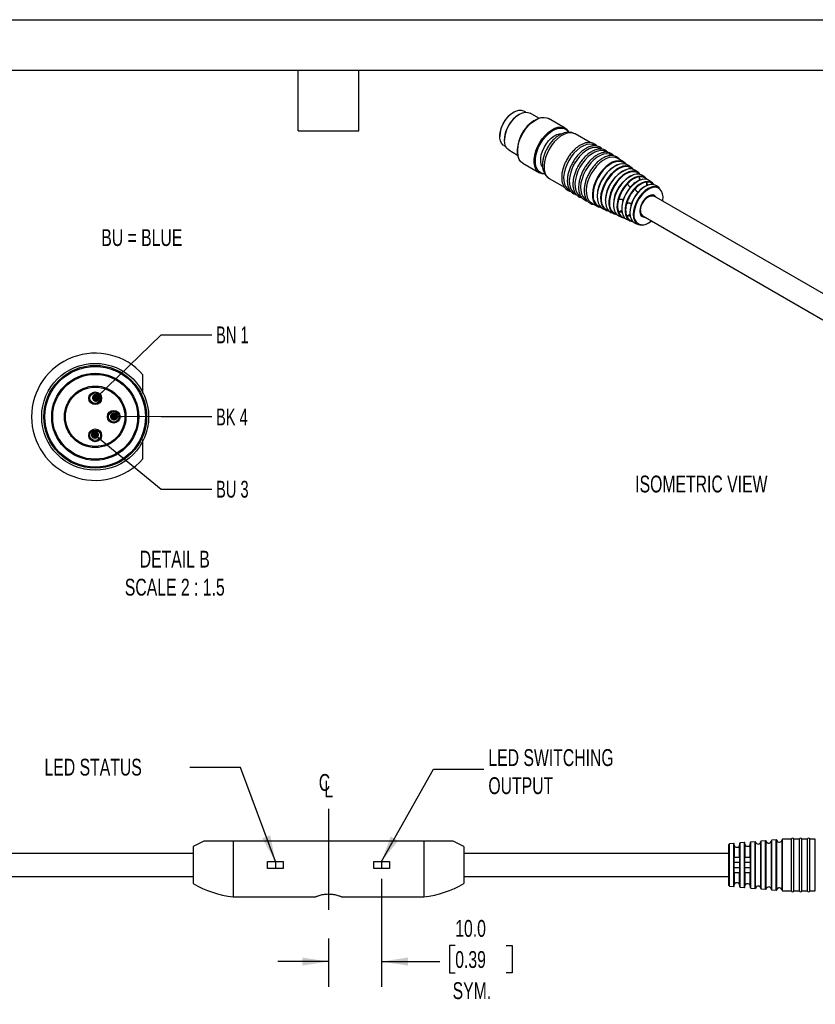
# Model space of a CAD drawing. Header units: millimetres. Extents: x 0 to 419, y 0 to 324.
# Tile 3 of 4: x 151 to 301, y 138 to 324. Entities that reach past the tile are written whole.
import ezdxf

# ---------------------------------------------------------------- set-up
doc = ezdxf.new("R2010")
doc.units = ezdxf.units.MM
doc.header["$LTSCALE"] = 1.5
doc.linetypes.add('CENTERX2', pattern=[20.32, 12.7, -2.54, 2.54, -2.54])
doc.layers.add('CENTER', color=40, linetype='CENTERX2')
doc.layers.add('DIMENSIONS', color=140, linetype='Continuous', lineweight=25)
doc.layers.add('TEXT', color=140, linetype='Continuous', lineweight=25)
doc.styles.add('SLDTEXTSTYLE0', font='TXT', dxfattribs={"width": 0.7})
doc.styles.add('SLDTEXTSTYLE1', font='TXT', dxfattribs={"width": 0.65})
doc.dimstyles.new('SLDDIMSTYLE0', dxfattribs={"dimtxt": 3.237012, "dimasz": 4.953, "dimexe": 0, "dimexo": 0.0625, "dimgap": 0.809253, "dimtad": 0, "dimtih": 1, "dimtoh": 1, "dimdec": 1, "dimrnd": 1e-09, "dimzin": 4, "dimdsep": 46, "dimtxsty": 'SLDTEXTSTYLE0', "dimsah": 1, "dimcen": 0.09, "dimadec": 0, "dimazin": 1, "dimtfac": 1, "dimtdec": 1, "dimtmove": 0, "dimatfit": 0, "dimfxl": 0, "dimfrac": 2, "dimtolj": 1, "dimtzin": 12, "dimarcsym": 0})
doc.dimstyles.new('SLDDIMSTYLE3', dxfattribs={"dimtxt": 0.18, "dimasz": 4.953, "dimexe": 0, "dimexo": 0.0625, "dimgap": 0, "dimtad": 0, "dimtih": 1, "dimtoh": 1, "dimdec": 0, "dimrnd": 1e-09, "dimzin": 0, "dimdsep": 46, "dimtxsty": 'Standard', "dimsah": 1, "dimcen": 0.09, "dimadec": 0, "dimazin": 0, "dimtfac": 4.953, "dimtdec": 0, "dimtofl": 0, "dimtmove": 0, "dimatfit": 3, "dimfxl": 0, "dimfrac": 2, "dimtolj": 1, "dimtzin": 0, "dimarcsym": 0})
doc.dimstyles.new('SLDDIMSTYLE4', dxfattribs={"dimtxt": 0.18, "dimasz": 1.524, "dimexe": 0, "dimexo": 0.0625, "dimgap": 0, "dimtad": 0, "dimtih": 1, "dimtoh": 1, "dimdec": 0, "dimrnd": 1e-09, "dimzin": 0, "dimdsep": 46, "dimtxsty": 'Standard', "dimblk1": 'DOT', "dimblk2": 'DOT', "dimsah": 1, "dimcen": 0.09, "dimadec": 0, "dimazin": 0, "dimtfac": 1.524, "dimtdec": 0, "dimtofl": 0, "dimtmove": 0, "dimatfit": 3, "dimldrblk": 'DOT', "dimfxl": 0, "dimfrac": 2, "dimtolj": 1, "dimtzin": 0, "dimarcsym": 0})

# ---------------------------------------------------------------- blocks, each defined once
blk = doc.blocks.new('_D_9')
at = {"layer": 'DIMENSIONS'}
for p, q in [((219.52, 161.85), (219.52, 141.47)), ((209.52, 150.58), (209.52, 141.47)), ((233.41, 149.27), (232.32, 149.27)), ((232.32, 149.27), (232.32, 144.12)), ((243.03, 149.27), (244.12, 149.27)), ((244.12, 149.27), (244.12, 144.12)), ((209.52, 146.24), (200, 146.24)), ((219.52, 146.24), (230.51, 146.24)), ((232.32, 144.12), (233.41, 144.12)), ((244.12, 144.12), (243.03, 144.12))]:
    blk.add_line(p, q, dxfattribs=at)
for points in [[(209.52, 146.24), (204.57, 147), (204.57, 145.48)], [(219.52, 146.24), (224.48, 145.48), (224.48, 147)]]:
    blk.add_solid(points, dxfattribs=at)
at = {"layer": 'DIMENSIONS', "char_height": 3.175, "attachment_point": 1, "style": 'SLDTEXTSTYLE0'}
for s, insert in [('10.0', (233.41, 154.08)), ('0.39', (233.41, 148.21)), ('SYM.', (232.92, 142.34))]:
    blk.add_mtext(s, dxfattribs=dict(at, insert=insert))
blk = doc.blocks.new('SW_SYMBOL_MOD_CL')
at = {"layer": 'CENTER', "color": 0, "char_height": 1181, "attachment_point": 5, "style": 'SLDTEXTSTYLE0'}
for s, insert in [('C', (600, 900)), ('L', (900, 450))]:
    blk.add_mtext(s, dxfattribs=dict(at, insert=insert))
blk = doc.blocks.new('_Dot')
at = {"color": 0, "linetype": 'ByBlock', "lineweight": -2}
blk.add_line((-0.5, 0), (-1, 0), dxfattribs=at)
at = {"color": 0, "linetype": 'ByBlock', "const_width": 0.5}
blk.add_lwpolyline([(-0.25, 0, 1), (0.25, 0, 1)], format="xyb", close=True, dxfattribs=at)

msp = doc.modelspace()

# ---------------------------------------------------------------- linework, layer by layer
at = {"color": 7, "linetype": 'Continuous'}
msp.add_line((0, 323.85), (419.1, 323.85), dxfattribs=at)
for p, q in [((244.46, 306.43), (244.39, 306.39)), ((246.7, 306.41), (246.33, 306.62)), ((245.52, 306.02), (245.45, 305.98)), ((249.18, 305.26), (247.52, 306.22)), ((254.15, 303.38), (250.98, 305.2)), ((241.81, 301.92), (241.81, 301.84)), ((242.69, 301.21), (242.69, 301.12)), ((258.82, 300.68), (256, 302.3)), ((242.58, 300.12), (242.95, 299.91)), ((243.52, 299.29), (245.18, 298.33)), ((259.88, 300.06), (259.71, 300.17)), ((260.94, 299.45), (260.77, 299.56)), ((262.01, 298.84), (261.83, 298.94)), ((263.07, 298.23), (262.89, 298.33)), ((265.13, 297.04), (263.95, 297.72)), ((246.13, 296.8), (249.3, 294.98)), ((266.6, 295.98), (266.06, 296.38)), ((267.93, 295.02), (267.38, 295.41)), ((250.25, 294.78), (250.05, 294.81)), ((251.15, 293.9), (254, 292.26)), ((268.08, 294.21), (268.08, 293.54)), ((269.25, 294.05), (268.7, 294.45)), ((270.57, 293.09), (270.03, 293.48)), ((254.86, 291.77), (255.07, 291.65)), ((269.49, 293.24), (269.49, 292.58)), ((271.89, 292.12), (271.35, 292.52)), ((255.92, 291.15), (256.13, 291.03)), ((256.98, 290.54), (257.19, 290.42)), ((258.04, 289.93), (258.25, 289.81)), ((270.97, 290.66), (270.73, 290.8)), ((304.89, 270.96), (270.92, 290.58)), ((259.1, 289.32), (260.28, 288.64)), ((261.32, 288.16), (261.93, 287.89)), ((264.81, 287.85), (264.2, 287.5)), ((262.81, 287.5), (263.43, 287.22)), ((264.31, 286.83), (264.92, 286.56)), ((266.35, 287.1), (265.75, 286.76)), ((265.81, 286.17), (266.42, 285.9)), ((268.48, 286.9), (268.72, 286.77)), ((268.77, 286.85), (302.74, 267.24)), ((267.3, 285.51), (267.91, 285.24)), ((269.84, 285.54), (270.33, 285.88)), ((269.93, 285.57), (270.33, 285.84)), ((174.54, 253.35), (174.54, 256.91)), ((174.54, 241.04), (174.54, 244.7)), ((291.93, 169.02), (291.11, 168.95)), ((291.93, 164.44), (291.93, 169.02)), ((293.02, 164.44), (293.02, 169.03)), ((293.93, 169.19), (293.11, 169.12)), ((293.11, 164.44), (293.11, 169.12)), ((293.93, 164.44), (293.93, 169.19)), ((294.04, 164.44), (294.04, 169.12)), ((295.02, 164.44), (295.02, 169.2)), ((296.79, 169.29), (295.12, 169.29)), ((295.12, 164.44), (295.12, 169.29)), ((296.79, 164.44), (296.79, 169.29)), ((298.29, 169.29), (297.26, 169.29)), ((297.26, 164.44), (297.26, 169.29)), ((298.29, 164.44), (298.29, 169.29)), ((299.79, 169.29), (298.76, 169.29)), ((298.76, 164.44), (298.76, 169.29)), ((299.79, 164.44), (299.79, 169.29)), ((301.29, 169.29), (300.26, 169.29)), ((300.26, 164.44), (300.26, 169.29)), ((301.29, 164.44), (301.29, 169.29)), ((184.02, 167.94), (184.02, 160.94)), ((191.52, 168.94), (191.52, 158.44)), ((227.52, 168.94), (191.52, 168.94)), ((227.52, 168.94), (227.52, 158.44)), ((235.02, 167.94), (235.02, 160.94)), ((285.02, 164.44), (285.02, 168.32)), ((285.93, 168.49), (285.12, 168.42)), ((285.12, 164.44), (285.12, 168.42)), ((285.93, 164.44), (285.93, 168.49)), ((286.02, 168.16), (286.02, 168.45)), ((286.04, 165.94), (286.04, 168.12)), ((287.02, 168.52), (287.02, 168.23)), ((287.02, 165.94), (287.02, 168.22)), ((287.93, 168.67), (287.11, 168.6)), ((287.11, 164.44), (287.11, 168.6)), ((287.93, 164.44), (287.93, 168.67)), ((288.02, 168.35), (288.02, 168.63)), ((288.04, 165.94), (288.04, 168.31)), ((289.02, 168.69), (289.02, 168.42)), ((289.02, 165.94), (289.02, 168.41)), ((289.93, 168.84), (289.11, 168.77)), ((289.11, 164.44), (289.11, 168.77)), ((289.93, 164.44), (289.93, 168.84)), ((290.04, 164.44), (290.04, 168.77)), ((291.02, 164.44), (291.02, 168.85)), ((291.11, 164.44), (291.11, 168.95)), ((292.04, 164.44), (292.04, 168.94)), ((184.02, 166.59), (134.02, 166.59)), ((285.02, 166.59), (235.02, 166.59)), ((286.02, 162.94), (286.02, 165.94)), ((287.02, 165.94), (287.02, 162.94)), ((288.02, 162.94), (288.02, 165.94)), ((289.02, 165.94), (289.02, 162.94)), ((198.05, 163.76), (198.05, 165.12)), ((198.05, 165.12), (201, 165.12)), ((201, 163.76), (198.05, 163.76)), ((201, 165.12), (201, 163.76)), ((218.05, 165.12), (221, 165.12)), ((218.05, 163.76), (218.05, 165.12)), ((221, 163.76), (218.05, 163.76)), ((221, 165.12), (221, 163.76)), ((285.02, 160.56), (285.02, 164.44)), ((285.12, 160.46), (285.12, 164.44)), ((285.93, 160.38), (285.93, 164.44)), ((287.02, 164.92), (286.02, 164.92)), ((286.02, 163.96), (287.02, 163.96)), ((287.11, 160.28), (287.11, 164.44)), ((287.93, 160.21), (287.93, 164.44)), ((289.02, 164.92), (288.02, 164.92)), ((288.02, 163.96), (289.02, 163.96)), ((289.11, 160.11), (289.11, 164.44)), ((289.93, 160.03), (289.93, 164.44)), ((290.04, 160.11), (290.04, 164.44)), ((291.02, 160.02), (291.02, 164.44)), ((291.11, 159.93), (291.11, 164.44)), ((291.93, 159.86), (291.93, 164.44)), ((292.04, 159.93), (292.04, 164.44)), ((293.02, 159.85), (293.02, 164.44)), ((293.11, 159.76), (293.11, 164.44)), ((293.93, 159.68), (293.93, 164.44)), ((294.04, 159.76), (294.04, 164.44)), ((295.02, 159.68), (295.02, 164.44)), ((295.12, 159.59), (295.12, 164.44)), ((296.79, 159.59), (296.79, 164.44)), ((297.26, 159.59), (297.26, 164.44)), ((298.29, 159.59), (298.29, 164.44)), ((298.76, 159.59), (298.76, 164.44)), ((299.79, 159.59), (299.79, 164.44)), ((300.26, 159.59), (300.26, 164.44)), ((301.29, 159.59), (301.29, 164.44)), ((134.02, 162.29), (184.02, 162.29)), ((235.02, 162.29), (285.02, 162.29)), ((286.04, 160.75), (286.04, 162.94)), ((287.02, 160.66), (287.02, 162.94)), ((288.04, 160.56), (288.04, 162.94)), ((289.02, 160.47), (289.02, 162.94)), ((285.12, 160.46), (285.93, 160.38)), ((286.02, 160.42), (286.02, 160.72)), ((287.02, 160.65), (287.02, 160.36)), ((287.11, 160.28), (287.93, 160.21)), ((288.02, 160.25), (288.02, 160.53)), ((289.02, 160.46), (289.02, 160.19)), ((289.11, 160.11), (289.93, 160.03)), ((291.11, 159.93), (291.93, 159.86)), ((293.11, 159.76), (293.93, 159.68)), ((191.52, 158.44), (207.02, 158.44)), ((212.02, 158.44), (227.52, 158.44)), ((295.12, 159.59), (296.79, 159.59)), ((297.26, 159.59), (298.29, 159.59)), ((298.76, 159.59), (299.79, 159.59)), ((300.26, 159.59), (301.29, 159.59))]:
    msp.add_line(p, q)
at = {"flags": 128}
for points in [[(242.58, 300.12), (242.45, 300.21), (242.14, 300.55), (241.93, 300.99), (241.82, 301.54), (241.82, 302.16), (241.93, 302.83), (242.14, 303.52), (242.45, 304.2), (242.83, 304.85), (243.29, 305.44), (243.79, 305.95), (244.32, 306.35), (244.86, 306.63), (245.38, 306.77), (245.86, 306.78), (246.28, 306.64), (246.33, 306.62)], [(243.52, 299.29), (243.52, 299.29), (243.17, 299.59), (242.91, 300), (242.74, 300.52), (242.69, 301.12), (242.74, 301.79), (242.91, 302.5), (243.17, 303.21), (243.52, 303.91), (243.95, 304.57), (244.44, 305.15), (244.97, 305.64), (245.52, 306.02), (246.07, 306.28), (246.6, 306.4), (247.09, 306.38), (247.52, 306.22)], [(246.13, 296.8), (245.78, 297.07), (245.47, 297.5), (245.25, 298.04), (245.14, 298.68), (245.14, 299.39), (245.25, 300.15), (245.47, 300.94), (245.78, 301.73), (246.19, 302.5), (246.67, 303.22), (247.21, 303.87), (247.8, 304.42), (248.4, 304.87), (249.02, 305.19), (249.62, 305.38), (250.18, 305.43), (250.7, 305.33), (250.98, 305.2)], [(250.26, 294.75), (249.83, 294.78), (249.35, 294.95), (248.95, 295.25), (248.63, 295.67), (248.41, 296.21), (248.3, 296.85), (248.3, 297.56), (248.41, 298.32), (248.63, 299.11), (248.95, 299.9), (249.35, 300.67), (249.83, 301.39), (250.37, 302.04), (250.96, 302.6), (251.57, 303.04), (252.18, 303.37), (252.78, 303.56), (253.35, 303.6), (253.86, 303.51), (254.3, 303.27), (254.66, 302.91), (254.82, 302.66)], [(250.05, 294.81), (250.01, 294.81), (249.54, 294.97), (249.14, 295.27), (248.83, 295.69), (248.62, 296.21), (248.52, 296.83), (248.52, 297.52), (248.62, 298.27), (248.83, 299.04), (249.14, 299.81), (249.54, 300.56), (250.01, 301.26), (250.53, 301.9), (251.1, 302.44), (251.7, 302.88), (252.3, 303.19), (252.88, 303.37), (253.44, 303.42), (253.94, 303.33), (254.37, 303.1), (254.72, 302.74), (254.79, 302.64)], [(249.83, 296.12), (249.64, 296.54), (249.53, 297.09), (249.53, 297.71), (249.64, 298.38), (249.85, 299.07), (250.15, 299.75), (250.54, 300.4), (251, 301), (251.5, 301.5), (252.03, 301.9), (252.57, 302.18), (253.09, 302.32), (253.5, 302.34)], [(256, 302.3), (255.6, 302.47), (255.07, 302.53), (254.49, 302.45), (253.89, 302.23), (253.27, 301.87), (252.67, 301.39), (252.09, 300.81), (251.56, 300.14), (251.1, 299.41), (250.72, 298.63), (250.43, 297.84), (250.24, 297.05), (250.15, 296.3), (250.18, 295.61), (250.32, 295), (250.56, 294.48), (250.9, 294.09), (251.15, 293.9)], [(259.71, 300.17), (259.3, 300.33), (258.77, 300.39), (258.19, 300.31), (257.59, 300.09), (256.97, 299.73), (256.37, 299.26), (255.79, 298.68), (255.27, 298.01), (254.8, 297.27), (254.42, 296.5), (254.13, 295.7), (253.94, 294.92), (253.85, 294.17), (253.88, 293.47), (254.02, 292.86), (254.26, 292.35), (254.6, 291.95), (254.86, 291.77)], [(260.77, 299.56), (260.36, 299.72), (259.83, 299.78), (259.25, 299.7), (258.65, 299.48), (258.03, 299.12), (257.43, 298.65), (256.85, 298.06), (256.33, 297.39), (255.86, 296.66), (255.48, 295.88), (255.19, 295.09), (255, 294.31), (254.92, 293.55), (254.94, 292.86), (255.08, 292.25), (255.32, 291.73), (255.66, 291.34), (255.92, 291.15)], [(261.83, 298.94), (261.42, 299.11), (260.89, 299.17), (260.31, 299.09), (259.71, 298.86), (259.09, 298.51), (258.49, 298.03), (257.91, 297.45), (257.39, 296.78), (256.92, 296.05), (256.54, 295.27), (256.25, 294.48), (256.06, 293.69), (255.98, 292.94), (256, 292.25), (256.14, 291.64), (256.38, 291.12), (256.72, 290.73), (256.98, 290.54)], [(262.89, 298.33), (262.48, 298.5), (261.95, 298.56), (261.38, 298.47), (260.77, 298.25), (260.16, 297.9), (259.55, 297.42), (258.97, 296.84), (258.45, 296.17), (257.98, 295.44), (257.6, 294.66), (257.31, 293.87), (257.12, 293.08), (257.04, 292.33), (257.06, 291.64), (257.2, 291.02), (257.44, 290.51), (257.78, 290.11), (258.04, 289.93)], [(263.95, 297.72), (263.54, 297.89), (263.01, 297.94), (262.44, 297.86), (261.83, 297.64), (261.22, 297.28), (260.61, 296.81), (260.04, 296.23), (259.51, 295.56), (259.04, 294.82), (258.66, 294.05), (258.37, 293.25), (258.18, 292.47), (258.1, 291.72), (258.13, 291.02), (258.26, 290.41), (258.5, 289.9), (258.84, 289.5), (259.1, 289.32)], [(265.62, 296.6), (265.57, 296.67), (265.18, 297), (264.72, 297.2), (264.19, 297.26), (263.62, 297.18), (263.01, 296.96), (262.4, 296.6), (261.79, 296.13), (261.21, 295.55), (260.69, 294.88), (260.22, 294.14), (259.84, 293.37), (259.55, 292.57), (259.36, 291.79), (259.28, 291.04), (259.3, 290.34), (259.44, 289.73), (259.68, 289.22), (260.02, 288.82), (260.45, 288.55), (260.9, 288.43)], [(265.51, 296.64), (265.21, 296.89), (264.75, 297.08), (264.23, 297.14), (263.67, 297.06), (263.07, 296.84), (262.47, 296.49), (261.88, 296.03), (261.31, 295.45), (260.8, 294.8), (260.34, 294.08), (259.96, 293.32), (259.68, 292.54), (259.49, 291.77), (259.41, 291.03), (259.41, 290.85)], [(266.06, 296.38), (265.97, 296.44), (265.52, 296.63), (265, 296.69), (264.44, 296.61), (263.84, 296.39), (263.24, 296.05), (262.65, 295.58), (262.08, 295.01), (261.57, 294.35), (261.11, 293.63), (260.74, 292.87), (260.45, 292.09), (260.26, 291.32), (260.18, 290.59), (260.21, 289.91), (260.34, 289.31), (260.58, 288.8), (260.91, 288.41), (261.32, 288.16)], [(266.96, 295.63), (266.89, 295.72), (266.52, 296.04), (266.07, 296.23), (265.56, 296.29), (265, 296.21), (264.42, 296), (263.83, 295.65), (263.24, 295.19), (262.69, 294.63), (262.18, 293.99), (261.73, 293.28), (261.36, 292.53), (261.08, 291.76), (260.89, 291), (260.82, 290.28), (260.84, 289.61), (260.97, 289.02), (261.21, 288.52), (261.53, 288.14), (261.94, 287.88), (262.41, 287.76)], [(266.85, 295.66), (266.78, 295.73), (266.37, 296.01), (265.9, 296.15), (265.36, 296.15), (264.78, 296.01), (264.19, 295.73), (263.59, 295.32), (263.01, 294.8), (262.48, 294.18), (262, 293.49), (261.6, 292.74), (261.28, 291.97), (261.06, 291.2), (260.95, 290.46), (260.94, 290.1)], [(267.38, 295.41), (267.14, 295.56), (266.66, 295.7), (266.13, 295.7), (265.55, 295.56), (264.96, 295.28), (264.36, 294.87), (263.79, 294.35), (263.25, 293.73), (262.77, 293.04), (262.37, 292.3), (262.06, 291.53), (261.84, 290.76), (261.73, 290.02), (261.73, 289.33), (261.84, 288.71), (262.06, 288.2), (262.37, 287.79), (262.77, 287.51), (262.81, 287.5)], [(268.28, 294.66), (268.08, 294.89), (267.68, 295.16), (267.21, 295.3), (266.69, 295.3), (266.12, 295.16), (265.54, 294.88), (264.95, 294.48), (264.39, 293.97), (263.86, 293.36), (263.39, 292.68), (262.99, 291.95), (262.68, 291.19), (262.47, 290.44), (262.36, 289.71), (262.36, 289.03), (262.47, 288.42), (262.68, 287.91), (262.99, 287.51), (263.39, 287.24), (263.86, 287.1), (263.91, 287.1)], [(268.17, 294.69), (268.09, 294.78), (267.7, 295.04), (267.25, 295.18), (266.73, 295.18), (266.18, 295.04), (265.6, 294.77), (265.03, 294.38), (264.47, 293.87), (263.96, 293.28), (263.5, 292.61), (263.11, 291.9), (262.81, 291.16), (262.6, 290.42), (262.49, 289.7), (262.48, 289.37)], [(268.7, 294.45), (268.47, 294.59), (268.01, 294.72), (267.5, 294.72), (266.94, 294.59), (266.37, 294.32), (265.8, 293.92), (265.25, 293.42), (264.73, 292.83), (264.27, 292.17), (263.89, 291.45), (263.58, 290.71), (263.37, 289.97), (263.27, 289.26), (263.27, 288.6), (263.37, 288.01), (263.58, 287.51), (263.89, 287.12), (264.27, 286.85), (264.31, 286.83)], [(269.6, 293.7), (269.27, 294.04), (268.85, 294.26), (268.36, 294.34), (267.81, 294.28), (267.24, 294.07), (266.66, 293.74), (266.09, 293.28), (265.55, 292.72), (265.06, 292.07), (264.64, 291.36), (264.3, 290.62), (264.06, 289.87), (263.92, 289.14), (263.89, 288.45), (263.97, 287.83), (264.16, 287.31), (264.46, 286.89), (264.84, 286.6), (265.29, 286.45), (265.41, 286.44)], [(270.03, 293.48), (269.63, 293.69), (269.16, 293.76), (268.63, 293.7), (268.07, 293.51), (267.5, 293.18), (266.94, 292.73), (266.41, 292.18), (265.94, 291.55), (265.52, 290.86), (265.19, 290.13), (264.96, 289.4), (264.82, 288.69), (264.8, 288.01), (264.88, 287.41), (265.06, 286.9), (265.35, 286.49), (265.72, 286.21), (265.81, 286.17)], [(270.92, 292.73), (270.91, 292.74), (270.59, 293.07), (270.18, 293.29), (269.71, 293.36), (269.19, 293.3), (268.64, 293.11), (268.09, 292.79), (267.54, 292.35), (267.02, 291.81), (266.55, 291.19), (266.14, 290.51), (265.82, 289.8), (265.59, 289.07), (265.46, 288.37), (265.43, 287.71), (265.51, 287.12), (265.69, 286.61), (265.97, 286.22), (266.34, 285.94), (266.78, 285.79), (266.9, 285.78)], [(271.35, 292.52), (271.23, 292.6), (270.79, 292.76), (270.3, 292.78), (269.76, 292.66), (269.2, 292.4), (268.64, 292.01), (268.1, 291.51), (267.61, 290.92), (267.17, 290.26), (266.82, 289.55), (266.55, 288.82), (266.39, 288.11), (266.33, 287.43), (266.39, 286.82), (266.55, 286.29), (266.82, 285.87), (267.17, 285.58), (267.3, 285.51)], [(271.89, 292.12), (271.77, 292.2), (271.34, 292.36), (270.86, 292.38), (270.33, 292.26), (269.78, 292), (269.23, 291.62), (268.7, 291.13), (268.21, 290.55), (267.79, 289.9), (267.44, 289.21), (267.18, 288.49), (267.02, 287.79), (266.96, 287.13), (267.02, 286.52), (267.18, 286.01), (267.44, 285.59), (267.79, 285.3), (268.21, 285.15), (268.7, 285.13), (269.23, 285.25), (269.78, 285.5), (269.78, 285.5)], [(272.53, 289.64), (272.56, 289.8), (272.59, 290.46), (272.5, 291.04), (272.31, 291.53), (272.01, 291.91), (271.63, 292.15), (271.18, 292.26), (270.66, 292.22), (270.12, 292.03), (269.57, 291.71), (269.02, 291.27), (268.51, 290.72), (268.05, 290.09), (267.67, 289.4), (267.38, 288.69), (267.18, 287.98), (267.1, 287.29), (267.1, 287.1)], [(271.33, 290.34), (271.25, 290.47), (270.99, 290.71), (270.66, 290.81), (270.26, 290.77), (269.84, 290.59), (269.42, 290.29), (269.03, 289.87), (268.69, 289.38), (268.43, 288.84), (268.27, 288.29), (268.22, 287.78), (268.27, 287.32), (268.43, 286.96), (268.69, 286.72), (269.03, 286.62), (269.18, 286.62)], [(268.25, 287.8), (268.31, 288.3), (268.47, 288.84), (268.72, 289.36), (269.05, 289.85), (269.43, 290.25), (269.84, 290.55), (270.25, 290.73), (270.64, 290.77), (270.97, 290.66), (271.22, 290.43), (271.24, 290.4)], [(268.32, 287.84), (268.38, 288.34), (268.54, 288.88), (268.81, 289.4), (269.14, 289.87), (269.53, 290.26), (269.95, 290.53), (270.35, 290.66), (270.72, 290.66), (270.92, 290.58)]]:
    msp.add_lwpolyline(points, dxfattribs=at)
for centre, radius in [((165.54, 248.97), 10.08), ((165.54, 248.97), 9.7), ((165.54, 248.97), 9.5), ((165.54, 248.97), 8.2), ((165.54, 248.97), 8), ((165.54, 248.97), 5.8), ((165.54, 248.97), 5.6), ((165.54, 252.47), 1.2), ((165.54, 252.47), 1), ((169.04, 248.97), 1.2), ((169.04, 248.97), 1), ((165.54, 245.47), 1.2), ((165.54, 245.47), 1)]:
    msp.add_circle(centre, radius)
for centre, radius, start, end in [((247.39, 301.67), 5.59, 122.5299, 177.4754), ((248.61, 300.97), 5.92, 122.2516, 177.7538), ((251.75, 299.16), 6.61, 112.1904, 187.815), ((266.84, 290.38), 6.69, 111.7016, 179.0514), ((268.17, 289.61), 6.47, 111.9093, 178.938), ((269.41, 288.9), 6.18, 111.6334, 179.164), ((268.89, 290.35), 3.95, 101.9156, 138.079), ((269.56, 289.94), 3.89, 101.6223, 138.3723), ((268.36, 292.68), 1.55, 42.5511, 100.4512), ((271.04, 288.03), 7.09, 135.7639, 164.2361), ((271.66, 287.67), 6.96, 136.0348, 163.9652), ((272.3, 287.3), 6.82, 136.3279, 163.6721), ((272.92, 286.94), 6.68, 136.6237, 163.3763), ((270.22, 289.53), 3.78, 101.0833, 138.9113), ((270.89, 289.12), 3.72, 100.7611, 139.2335), ((269.72, 291.77), 1.47, 41.6463, 99.0045), ((261.58, 290.56), 2.19, 172.342, 249.7132), ((263.05, 289.83), 2.13, 172.9634, 250.1179), ((267.95, 288.72), 3.95, 161.9212, 198.0788), ((264.51, 289.1), 2.05, 172.6101, 250.6792), ((269.32, 287.98), 3.78, 161.089, 198.911), ((269.39, 287.73), 1.07, 174.0671, 234.6207), ((265.67, 288.02), 1.55, 199.5402, 257.4525), ((267.13, 287.29), 1.47, 200.9867, 258.3574), ((268.77, 286.86), 1.69, 171.8874, 309.183), ((269.21, 287.63), 0.976, 170.2423, 263.2709), ((165.54, 248.97), 12, 41.4096, 318.5904), ((291.94, 168.92), 0.1, 14.5941, 95), ((292.52, 169.07), 0.5, 194.5941, 355.4059), ((293.12, 169.02), 0.1, 95, 175.4059), ((293.94, 169.09), 0.1, 14.5941, 95), ((294.52, 169.24), 0.5, 194.5941, 354.6499), ((295.12, 169.19), 0.1, 90, 174.6499), ((297.02, 169.24), 0.24, 12.0247, 167.9753), ((298.52, 169.24), 0.24, 12.0247, 167.9753), ((300.02, 169.24), 0.24, 12.0247, 167.9753), ((285.12, 168.32), 0.1, 95, 180), ((285.94, 168.39), 0.1, 36.2532, 95), ((287.12, 168.5), 0.1, 95, 168.7317), ((287.94, 168.57), 0.1, 36.2532, 95), ((289.12, 168.67), 0.1, 95, 168.7317), ((289.94, 168.74), 0.1, 14.5941, 95), ((290.52, 168.89), 0.5, 194.5941, 355.4059), ((291.12, 168.85), 0.1, 95, 175.4059), ((193.97, 178.29), 20, 240.1659, 262.9642), ((225.07, 178.29), 20, 277.0358, 299.8341), ((285.12, 160.56), 0.1, 180, 265), ((285.94, 160.48), 0.1, 265, 323.7468), ((287.12, 160.38), 0.1, 191.2683, 265), ((287.94, 160.31), 0.1, 265, 323.7468), ((289.12, 160.21), 0.1, 191.2683, 265), ((289.94, 160.13), 0.1, 265, 345.4059), ((290.52, 159.98), 0.5, 4.5941, 165.4059), ((291.12, 160.03), 0.1, 184.5941, 265), ((291.94, 159.96), 0.1, 265, 345.4059), ((292.52, 159.81), 0.5, 4.5941, 165.4059), ((293.12, 159.86), 0.1, 184.5941, 265), ((293.94, 159.78), 0.1, 265, 345.4059), ((294.52, 159.63), 0.5, 5.3501, 165.4059), ((295.12, 159.69), 0.1, 185.3501, 270), ((297.02, 159.64), 0.24, 192.0247, 347.9753), ((298.52, 159.64), 0.24, 192.0247, 347.9753), ((300.02, 159.64), 0.24, 192.0247, 347.9753)]:
    msp.add_arc(centre, radius, start, end)
for points, knots in [([(255.96, 302.31), (255.85, 302.37), (255.59, 302.52), (255.11, 302.62), (254.54, 302.63), (253.96, 302.51), (253.36, 302.28), (252.75, 301.93), (252.17, 301.47), (251.62, 300.91), (251.13, 300.27), (250.7, 299.58), (250.34, 298.85), (250.08, 298.1), (249.91, 297.36), (249.86, 296.84), (249.86, 296.57), (249.86, 296.53)], [0, 0, 0, 0, 0.041402, 0.106838, 0.172639, 0.240739, 0.312113, 0.386341, 0.462016, 0.537727, 0.613136, 0.688349, 0.763622, 0.839192, 0.91536, 0.987989, 1, 1, 1, 1]), ([(256.86, 300.1), (256.75, 300.03), (256.44, 299.84), (255.95, 299.42), (255.4, 298.85), (254.9, 298.21), (254.52, 297.62), (254.33, 297.24), (254.27, 297.1)], [0, 0, 0, 0, 0.109834, 0.306062, 0.502057, 0.697807, 0.893414, 1, 1, 1, 1]), ([(257.92, 299.48), (257.81, 299.42), (257.5, 299.23), (257.01, 298.81), (256.46, 298.24), (255.96, 297.6), (255.58, 297.01), (255.39, 296.62), (255.33, 296.49)], [0, 0, 0, 0, 0.109834, 0.306062, 0.502057, 0.697807, 0.893414, 1, 1, 1, 1]), ([(260.12, 300.01), (260.01, 300.13), (259.78, 300.37), (259.33, 300.59), (258.83, 300.7), (258.28, 300.68), (257.71, 300.54), (257.23, 300.34), (256.95, 300.15), (256.86, 300.1)], [0, 0, 0, 0, 0.147957, 0.302818, 0.456675, 0.611602, 0.769222, 0.929172, 1, 1, 1, 1]), ([(261.19, 299.4), (261.07, 299.52), (260.84, 299.76), (260.39, 299.98), (259.89, 300.09), (259.35, 300.07), (258.77, 299.92), (258.29, 299.73), (258.01, 299.54), (257.92, 299.48)], [0, 0, 0, 0, 0.1479571, 0.3028179, 0.4566746, 0.6116016, 0.7692217, 0.9291722, 1, 1, 1, 1]), ([(262.25, 298.79), (262.13, 298.91), (261.9, 299.15), (261.45, 299.37), (260.95, 299.47), (260.41, 299.46), (259.83, 299.31), (259.35, 299.11), (259.07, 298.93), (258.98, 298.87)], [0, 0, 0, 0, 0.147957, 0.302818, 0.456675, 0.611602, 0.769222, 0.929172, 1, 1, 1, 1]), ([(254.27, 297.1), (254.21, 296.99), (254.03, 296.64), (253.8, 296.01), (253.59, 295.26), (253.49, 294.62), (253.48, 294.24), (253.48, 294.1)], [0, 0, 0, 0, 0.1118444, 0.3577582, 0.6039916, 0.8507395, 1, 1, 1, 1]), ([(258.98, 298.87), (258.87, 298.8), (258.56, 298.62), (258.07, 298.19), (257.52, 297.63), (257.02, 296.98), (256.64, 296.39), (256.45, 296.01), (256.39, 295.88)], [0, 0, 0, 0, 0.109834, 0.306062, 0.502057, 0.697807, 0.893414, 1, 1, 1, 1]), ([(260.04, 298.26), (259.93, 298.19), (259.62, 298), (259.13, 297.58), (258.58, 297.02), (258.08, 296.37), (257.7, 295.78), (257.52, 295.4), (257.45, 295.27)], [0, 0, 0, 0, 0.109834, 0.306062, 0.502057, 0.697807, 0.893414, 1, 1, 1, 1]), ([(261.1, 297.65), (260.99, 297.58), (260.68, 297.39), (260.19, 296.97), (259.64, 296.4), (259.14, 295.76), (258.76, 295.17), (258.58, 294.79), (258.51, 294.65)], [0, 0, 0, 0, 0.109834, 0.306062, 0.502057, 0.697807, 0.893414, 1, 1, 1, 1]), ([(263.31, 298.18), (263.19, 298.29), (262.96, 298.53), (262.51, 298.75), (262.01, 298.86), (261.47, 298.84), (260.89, 298.7), (260.41, 298.5), (260.13, 298.32), (260.04, 298.26)], [0, 0, 0, 0, 0.147957, 0.302818, 0.456675, 0.611602, 0.769222, 0.929172, 1, 1, 1, 1]), ([(264.47, 297.42), (264.45, 297.46), (264.33, 297.66), (264.02, 297.91), (263.58, 298.14), (263.07, 298.25), (262.53, 298.23), (261.95, 298.09), (261.47, 297.89), (261.19, 297.7), (261.1, 297.65)], [0, 0, 0, 0, 0.041463, 0.191267, 0.338256, 0.484292, 0.631344, 0.780952, 0.932772, 1, 1, 1, 1]), ([(249.86, 296.53), (249.86, 296.4), (249.87, 296.03), (249.97, 295.47), (250.19, 294.9), (250.5, 294.44), (250.83, 294.1), (251.08, 293.96), (251.18, 293.91)], [0, 0, 0, 0, 0.1185802, 0.3384817, 0.5307467, 0.7144848, 0.8926025, 1, 1, 1, 1]), ([(255.33, 296.49), (255.27, 296.38), (255.09, 296.02), (254.86, 295.4), (254.65, 294.65), (254.55, 294), (254.55, 293.63), (254.54, 293.49)], [0, 0, 0, 0, 0.111844, 0.357758, 0.603992, 0.85074, 1, 1, 1, 1]), ([(256.39, 295.88), (256.33, 295.77), (256.15, 295.41), (255.92, 294.79), (255.71, 294.03), (255.62, 293.39), (255.61, 293.02), (255.6, 292.88)], [0, 0, 0, 0, 0.111844, 0.357758, 0.603992, 0.85074, 1, 1, 1, 1]), ([(257.45, 295.27), (257.39, 295.15), (257.21, 294.8), (256.98, 294.18), (256.77, 293.42), (256.68, 292.78), (256.67, 292.41), (256.66, 292.27)], [0, 0, 0, 0, 0.111844, 0.357758, 0.603992, 0.85074, 1, 1, 1, 1]), ([(253.48, 294.1), (253.48, 293.98), (253.49, 293.64), (253.58, 293.11), (253.79, 292.55), (254.09, 292.09), (254.47, 291.75), (254.84, 291.55), (255.09, 291.51), (255.16, 291.5)], [0, 0, 0, 0, 0.089693, 0.260159, 0.430624, 0.599515, 0.765309, 0.928065, 1, 1, 1, 1]), ([(254.54, 293.49), (254.54, 293.37), (254.55, 293.02), (254.64, 292.49), (254.85, 291.94), (255.15, 291.48), (255.54, 291.14), (255.9, 290.94), (256.15, 290.9), (256.22, 290.89)], [0, 0, 0, 0, 0.089693, 0.260159, 0.430624, 0.599515, 0.765309, 0.928065, 1, 1, 1, 1]), ([(258.51, 294.65), (258.45, 294.54), (258.27, 294.19), (258.04, 293.56), (257.83, 292.81), (257.74, 292.17), (257.73, 291.79), (257.72, 291.65)], [0, 0, 0, 0, 0.111844, 0.357758, 0.603992, 0.85074, 1, 1, 1, 1]), ([(268.08, 294.2), (268.08, 294.14), (268.1, 294.03), (268.18, 293.85), (268.28, 293.71), (268.36, 293.62), (268.4, 293.61), (268.4, 293.61)], [0, 0, 0, 0, 0.258523, 0.517326, 0.766848, 0.997059, 1, 1, 1, 1]), ([(255.6, 292.88), (255.6, 292.76), (255.61, 292.41), (255.7, 291.88), (255.91, 291.33), (256.21, 290.87), (256.6, 290.53), (256.96, 290.33), (257.21, 290.29), (257.28, 290.28)], [0, 0, 0, 0, 0.089693, 0.260159, 0.430624, 0.599515, 0.765309, 0.928065, 1, 1, 1, 1]), ([(256.66, 292.27), (256.67, 292.15), (256.67, 291.8), (256.76, 291.27), (256.97, 290.71), (257.27, 290.25), (257.66, 289.91), (258.02, 289.71), (258.27, 289.68), (258.34, 289.66)], [0, 0, 0, 0, 0.089693, 0.260159, 0.430624, 0.599515, 0.765309, 0.928065, 1, 1, 1, 1]), ([(257.72, 291.65), (257.73, 291.53), (257.73, 291.19), (257.82, 290.66), (258.03, 290.1), (258.33, 289.64), (258.72, 289.3), (259.16, 289.07), (259.48, 289.03), (259.64, 289.01)], [0, 0, 0, 0, 0.083365, 0.241801, 0.400239, 0.557212, 0.711308, 0.862579, 1, 1, 1, 1]), ([(266.59, 292.38), (266.56, 292.36), (266.51, 292.32), (266.4, 292.32), (266.28, 292.37), (266.17, 292.47), (266.08, 292.6), (266, 292.75), (265.96, 292.88), (265.96, 292.95), (265.95, 292.97)], [0, 0, 0, 0, 0.130737, 0.274172, 0.406144, 0.53165, 0.658593, 0.793261, 0.938232, 1, 1, 1, 1]), ([(268, 291.41), (267.97, 291.39), (267.92, 291.34), (267.81, 291.35), (267.7, 291.4), (267.59, 291.5), (267.49, 291.63), (267.42, 291.78), (267.38, 291.91), (267.37, 291.98), (267.37, 292)], [0, 0, 0, 0, 0.129589, 0.27391, 0.405431, 0.529859, 0.655997, 0.790703, 0.936778, 1, 1, 1, 1]), ([(269.49, 293.23), (269.5, 293.17), (269.51, 293.06), (269.59, 292.88), (269.69, 292.73), (269.77, 292.67), (269.81, 292.64)], [0, 0, 0, 0, 0.264491, 0.529293, 0.783649, 1, 1, 1, 1]), ([(264.21, 289.95), (264.26, 289.97), (264.37, 290.02), (264.56, 290.04), (264.74, 290.02), (264.89, 289.97), (265, 289.9), (265.03, 289.84), (265.04, 289.82)], [0, 0, 0, 0, 0.182959, 0.366115, 0.542704, 0.705626, 0.857266, 1, 1, 1, 1]), ([(265.76, 289.21), (265.81, 289.23), (265.92, 289.28), (266.11, 289.3), (266.29, 289.28), (266.44, 289.23), (266.55, 289.16), (266.6, 289.07), (266.61, 289.01), (266.59, 288.97), (266.59, 288.97)], [0, 0, 0, 0, 0.155563, 0.311309, 0.460911, 0.597686, 0.723987, 0.848042, 0.97796, 1, 1, 1, 1]), ([(264.86, 287.53), (264.83, 287.54), (264.75, 287.57), (264.6, 287.59), (264.43, 287.58), (264.3, 287.54), (264.23, 287.51), (264.21, 287.5)], [0, 0, 0, 0, 0.177615, 0.400517, 0.636983, 0.89154, 1, 1, 1, 1]), ([(266.43, 286.78), (266.39, 286.8), (266.31, 286.83), (266.15, 286.85), (265.98, 286.84), (265.85, 286.8), (265.78, 286.77), (265.76, 286.76)], [0, 0, 0, 0, 0.207966, 0.420467, 0.647403, 0.893492, 1, 1, 1, 1]), ([(191.52, 168.94), (191.41, 168.94), (191.19, 168.94), (190.86, 168.94), (190.54, 168.94), (190.23, 168.94), (189.93, 168.94), (189.64, 168.94), (189.36, 168.94), (189.09, 168.94), (188.83, 168.94), (188.59, 168.94), (188.35, 168.94), (188.05, 168.94), (187.7, 168.94), (187.33, 168.94), (186.99, 168.94), (186.72, 168.94), (186.5, 168.94), (186.32, 168.94), (186.19, 168.94), (186.09, 168.94), (186.03, 168.94), (186.02, 168.94), (186.02, 168.94)], [0, 0, 0, 0, 0.047905, 0.094653, 0.140252, 0.184709, 0.228034, 0.270238, 0.311333, 0.351332, 0.39025, 0.428101, 0.464902, 0.500671, 0.570015, 0.634635, 0.694831, 0.750971, 0.797915, 0.841849, 0.883322, 0.92299, 0.961609, 1, 1, 1, 1]), ([(233.03, 168.94), (233.03, 168.94), (233.03, 168.94), (233.01, 168.94), (232.99, 168.94), (232.96, 168.94), (232.91, 168.94), (232.86, 168.94), (232.8, 168.94), (232.72, 168.94), (232.64, 168.94), (232.55, 168.94), (232.45, 168.94), (232.29, 168.94), (232.05, 168.94), (231.72, 168.94), (231.34, 168.94), (230.92, 168.94), (230.46, 168.94), (229.95, 168.94), (229.4, 168.94), (228.82, 168.94), (228.19, 168.94), (227.75, 168.94), (227.52, 168.94)], [0, 0, 0, 0, 0.019225, 0.038403, 0.057639, 0.077037, 0.096698, 0.116721, 0.137197, 0.158211, 0.179842, 0.202162, 0.225237, 0.249124, 0.305233, 0.365415, 0.430041, 0.499409, 0.571953, 0.6487, 0.729778, 0.815297, 0.905347, 1, 1, 1, 1]), ([(287.02, 168.22), (287.01, 168.1), (286.97, 167.98), (286.81, 167.8), (286.69, 167.73), (286.45, 167.71), (286.33, 167.75), (286.14, 167.9), (286.07, 168.01), (286.04, 168.12)], [0, 0, 0, 0, 0.25, 0.25, 0.5, 0.5, 0.75, 0.75, 1, 1, 1, 1]), ([(289.02, 168.41), (289.01, 168.28), (288.97, 168.17), (288.8, 167.99), (288.69, 167.92), (288.45, 167.9), (288.33, 167.94), (288.14, 168.09), (288.07, 168.19), (288.04, 168.31)], [0, 0, 0, 0, 0.25, 0.25, 0.5, 0.5, 0.75, 0.75, 1, 1, 1, 1]), ([(286.04, 165.94), (286.07, 165.94), (286.13, 165.94), (286.33, 165.94), (286.45, 165.94), (286.69, 165.94), (286.8, 165.94), (286.96, 165.94), (287.01, 165.94), (287.02, 165.94)], [0, 0, 0, 0, 0.25, 0.25, 0.5, 0.5, 0.75, 0.75, 1, 1, 1, 1]), ([(288.04, 165.94), (288.07, 165.94), (288.13, 165.94), (288.33, 165.94), (288.45, 165.94), (288.69, 165.94), (288.8, 165.94), (288.96, 165.94), (289.01, 165.94), (289.02, 165.94)], [0, 0, 0, 0, 0.25, 0.25, 0.5, 0.5, 0.75, 0.75, 1, 1, 1, 1]), ([(286.99, 162.94), (286.98, 162.94), (286.97, 162.94), (286.88, 162.94), (286.73, 162.94), (286.56, 162.94), (286.4, 162.94), (286.26, 162.94), (286.14, 162.94), (286.07, 162.94), (286.05, 162.94), (286.04, 162.94)], [0, 0, 0, 0, 0.0337418, 0.1815914, 0.3236085, 0.4534493, 0.5733463, 0.6911118, 0.8144429, 0.9479032, 1, 1, 1, 1]), ([(288.99, 162.94), (288.98, 162.94), (288.97, 162.94), (288.88, 162.94), (288.73, 162.94), (288.56, 162.94), (288.4, 162.94), (288.26, 162.94), (288.14, 162.94), (288.07, 162.94), (288.05, 162.94), (288.04, 162.94)], [0, 0, 0, 0, 0.034388, 0.180583, 0.321535, 0.451578, 0.572617, 0.69158, 0.815494, 0.948584, 1, 1, 1, 1]), ([(286.04, 160.75), (286.07, 160.87), (286.13, 160.98), (286.33, 161.13), (286.45, 161.17), (286.69, 161.14), (286.8, 161.08), (286.96, 160.9), (287.01, 160.78), (287.02, 160.66)], [0, 0, 0, 0, 0.25, 0.25, 0.5, 0.5, 0.75, 0.75, 1, 1, 1, 1]), ([(288.04, 160.56), (288.07, 160.68), (288.13, 160.79), (288.33, 160.94), (288.45, 160.98), (288.69, 160.95), (288.8, 160.89), (288.96, 160.71), (289.01, 160.59), (289.02, 160.47)], [0, 0, 0, 0, 0.25, 0.25, 0.5, 0.5, 0.75, 0.75, 1, 1, 1, 1]), ([(207.02, 158.44), (207.02, 158.44), (207.03, 158.44), (207.04, 158.44), (207.06, 158.45), (207.09, 158.46), (207.12, 158.48), (207.16, 158.5), (207.26, 158.53), (207.43, 158.6), (207.75, 158.7), (208.12, 158.81), (208.56, 158.9), (209.03, 158.97), (209.52, 158.99), (210.02, 158.97), (210.49, 158.9), (210.92, 158.81), (211.3, 158.7), (211.61, 158.6), (211.81, 158.53), (211.92, 158.48), (211.98, 158.46), (212.02, 158.44), (212.02, 158.44), (212.02, 158.44)], [0, 0, 0, 0, 0.01788, 0.035657, 0.05339, 0.071133, 0.088944, 0.10688, 0.124994, 0.187392, 0.250143, 0.313206, 0.375304, 0.438079, 0.500019, 0.561915, 0.624734, 0.686819, 0.749896, 0.812634, 0.875045, 0.90661, 0.937757, 0.968786, 1, 1, 1, 1])]:
    msp.add_open_spline(points, degree=3, knots=knots)
for points in [[(268.08, 294.21), (268.08, 294.21), (268.08, 294.2), (268.08, 294.2)], [(265.95, 292.97), (265.95, 292.98), (265.95, 292.98), (265.95, 292.98)], [(267.37, 292), (267.37, 292.01), (267.37, 292.01), (267.37, 292.02)], [(268.08, 291.55), (268.07, 291.55), (268.07, 291.54), (268.06, 291.53)], [(269.49, 293.24), (269.49, 293.24), (269.49, 293.23), (269.49, 293.23)], [(264.2, 289.95), (264.2, 289.95), (264.21, 289.95), (264.21, 289.95)], [(264.97, 289.59), (264.96, 289.58), (264.96, 289.58), (264.96, 289.57)], [(265.75, 289.21), (265.75, 289.21), (265.75, 289.21), (265.76, 289.21)], [(266.52, 288.85), (266.51, 288.84), (266.51, 288.84), (266.5, 288.83)], [(264.21, 287.5), (264.21, 287.5), (264.2, 287.5), (264.2, 287.5)], [(265.76, 286.76), (265.75, 286.76), (265.75, 286.76), (265.75, 286.76)], [(186.02, 168.94), (185.33, 168.64), (184.67, 168.31), (184.02, 167.94)], [(235.02, 167.94), (234.38, 168.31), (233.72, 168.64), (233.03, 168.94)], [(286.04, 168.12), (286.04, 168.14), (286.03, 168.15), (286.02, 168.16)], [(287.02, 168.23), (287.02, 168.23), (287.02, 168.22), (287.02, 168.22)], [(288.04, 168.31), (288.04, 168.33), (288.03, 168.34), (288.02, 168.35)], [(289.02, 168.42), (289.02, 168.41), (289.02, 168.41), (289.02, 168.41)], [(286.02, 165.94), (286.03, 165.94), (286.04, 165.94), (286.04, 165.94)], [(287.02, 165.94), (287.02, 165.94), (287.02, 165.94), (287.02, 165.94)], [(288.02, 165.94), (288.03, 165.94), (288.04, 165.94), (288.04, 165.94)], [(289.02, 165.94), (289.02, 165.94), (289.02, 165.94), (289.02, 165.94)], [(286.04, 162.94), (286.04, 162.94), (286.03, 162.94), (286.02, 162.94)], [(287.02, 162.94), (287.02, 162.94), (287.02, 162.94), (287.02, 162.94)], [(288.04, 162.94), (288.04, 162.94), (288.03, 162.94), (288.02, 162.94)], [(289.02, 162.94), (289.02, 162.94), (289.02, 162.94), (289.02, 162.94)], [(286.02, 160.72), (286.03, 160.73), (286.04, 160.74), (286.04, 160.75)], [(287.02, 160.66), (287.02, 160.66), (287.02, 160.65), (287.02, 160.65)], [(288.02, 160.53), (288.03, 160.54), (288.04, 160.55), (288.04, 160.56)], [(289.02, 160.47), (289.02, 160.47), (289.02, 160.46), (289.02, 160.46)]]:
    msp.add_open_spline(points, degree=3)
at = {"layer": 'CENTER'}
for p, q in [((209.52, 175.06), (209.52, 152.49)), ((199.52, 165.12), (199.52, 163.76)), ((219.52, 165.12), (219.52, 163.76))]:
    msp.add_line(p, q, dxfattribs=at)
at = {"layer": 'DIMENSIONS', "flags": 128}
msp.add_lwpolyline([(187.52, 248.98), (178, 248.98), (169.09, 249.02)], dxfattribs=at)
at = {"layer": 'TEXT'}
for p, q in [((9.52, 314.32), (409.57, 314.32)), ((203.83, 302.89), (203.83, 314.32)), ((215.26, 302.89), (215.26, 314.32)), ((203.83, 302.89), (215.26, 302.89))]:
    msp.add_line(p, q, dxfattribs=at)

# ---------------------------------------------------------------- block references
at = {"layer": 'CENTER', "xscale": 0.002688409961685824, "yscale": 0.002688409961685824, "zscale": 0.002688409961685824}
msp.add_blockref('SW_SYMBOL_MOD_CL', (207.15, 177.57), dxfattribs=at)
at = {"layer": 'DIMENSIONS', "xscale": 1.524, "yscale": 1.524, "rotation": 179.7407662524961}
msp.add_blockref('_Dot', (169.09, 249.02, 206.8), dxfattribs=at)

# ---------------------------------------------------------------- texts
at = {"layer": 'DIMENSIONS', "char_height": 3.175}
for s, insert, attachment_point, style in [('BU = BLUE', (166.69, 284.35), 1, 'SLDTEXTSTYLE0'), ('BN 1', (188.32, 266), 1, 'SLDTEXTSTYLE1'), ('BK 4', (188.32, 250.53), 1, 'SLDTEXTSTYLE1'), ('ISOMETRIC VIEW', (267.34, 237.88), 1, 'SLDTEXTSTYLE0'), ('BU 3', (188.32, 236.9), 1, 'SLDTEXTSTYLE1'), ('DETAIL B^JSCALE 2 : 1.5', (180.54, 223.72), 2, 'SLDTEXTSTYLE0'), ('LED SWITCHING^JOUTPUT', (239.66, 186.29), 1, 'SLDTEXTSTYLE0'), ('LED STATUS', (155.99, 184.49), 1, 'SLDTEXTSTYLE0')]:
    msp.add_mtext(s, dxfattribs=dict(at, insert=insert, attachment_point=attachment_point, style=style))

# ---------------------------------------------------------------- dimensions: what is measured, and where the dimension line sits
at = {"layer": 'DIMENSIONS'}
dim = msp.add_linear_dim(base=(209.52, 146.24), p1=(219.52, 163.76), p2=(209.52, 152.49), text='<>\\PSYM.', dimstyle='SLDDIMSTYLE0', dxfattribs=at)
dim.commit()
dim.dimension.update_dxf_attribs({"geometry": '_D_9', "text_midpoint": (238.22, 146.24), "dimtype": 160})

# ---------------------------------------------------------------- leaders
for points, dimstyle in [([(165.7, 252.54), (178, 264.45), (187.52, 264.45)], 'SLDDIMSTYLE4'), ([(165.5, 245.57), (178, 235.3), (187.52, 235.3)], 'SLDDIMSTYLE4'), ([(199.52, 165.12), (192.92, 182.85), (183.39, 182.85)], 'SLDDIMSTYLE3'), ([(219.52, 165.12), (229.3, 182.5), (238.83, 182.5)], 'SLDDIMSTYLE3')]:
    msp.add_leader(points, dimstyle=dimstyle, dxfattribs=at)

doc.saveas('drawing.dxf')
